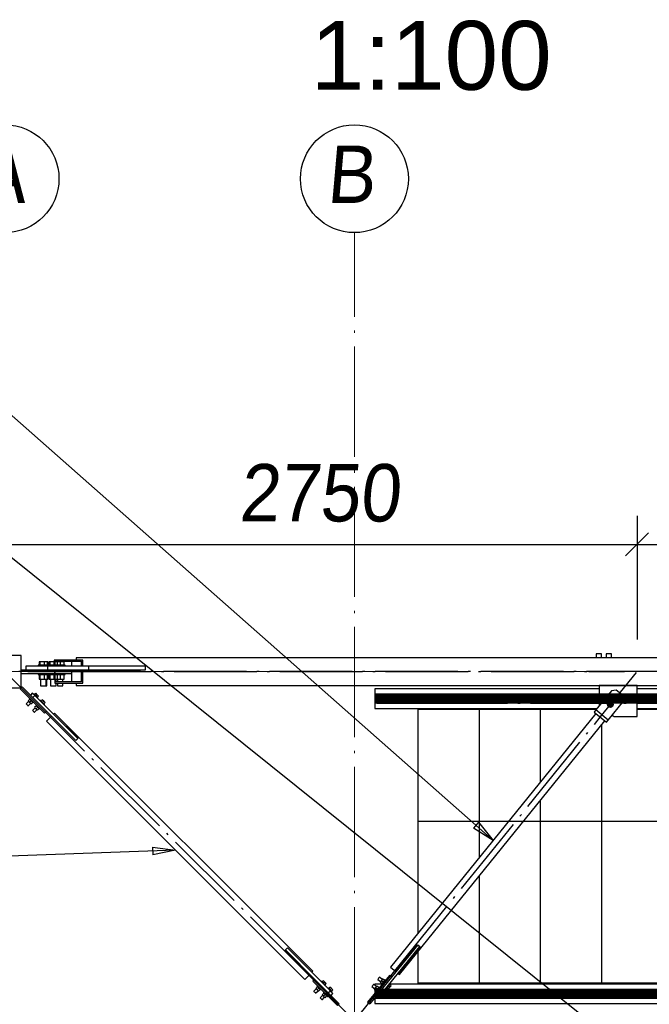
# Paper-space layout 'A0 Advance Steel' of a CAD drawing. Header units: millimetres. Extents: x 228 to 822, y 214 to 634.
# Tile 21 of 76: x 440 to 467, y 313 to 356. Entities that reach past the tile are written whole.
import ezdxf

# ---------------------------------------------------------------- set-up
doc = ezdxf.new("R2010")
doc.units = ezdxf.units.MM
doc.linetypes.add('1 1', pattern=[2, 1, -1])
doc.linetypes.add('ACAD_ISO04W100', pattern=[30, 24, -3, 0, -3])
doc.layers.get('0').update_dxf_attribs({"linetype": 'CONTINUOUS'})
for name, color, linetype in [('AS_Belki', 145, 'CONTINUOUS'), ('AS_Blachy', 30, 'CONTINUOUS'), ('AS_DIM_ON', 7, 'CONTINUOUS'), ('AS_Kraty', 9, 'CONTINUOUS'), ('AS_Schody', 253, 'CONTINUOUS'), ('AS_Sruby', 9, 'CONTINUOUS')]:
    doc.layers.add(name, color=color, linetype=linetype)
doc.styles.add('Arial', font='arial.ttf')
doc.styles.add('ARIAL_1', font='arial.ttf', dxfattribs={"width": 0.9, "oblique": 5})

# ---------------------------------------------------------------- blocks, each defined once
blk = doc.blocks.new('324ewdsczxzxcz')
at = {"linetype": 'ACAD_ISO04W100', "lineweight": 5, "ltscale": 0.2}
for p, q in [((318.429, 244.968), (318.429, 340.131)), ((378.311, 321.018, -2695.986), (283.147, 321.018, -2695.986))]:
    blk.add_line(p, q, dxfattribs=at)
for centre in [(303.229, 342.478, -5394.472), (318.429, 342.478)]:
    blk.add_circle(centre, 2.347)
at = {"char_height": 2.5, "attachment_point": 1, "style": 'ARIAL_1'}
for s, insert in [('A', (302.007, 343.922, -5394.472)), ('B', (317.207, 343.922))]:
    blk.add_mtext_dynamic_manual_height_columns(s, width=4.31573, gutter_width=12.5, heights=[0], dxfattribs=dict(at, insert=insert))

psp = doc.layouts.new('A0 Advance Steel')

# ---------------------------------------------------------------- linework, layer by layer
at = {"color": 0, "linetype": 'ByBlock', "lineweight": -2}
for p, q in [((459.566, 320.696), (459.345, 320.447)), ((459.566, 320.696), (460.205, 319.91)), ((460.205, 319.91), (459.345, 320.447)), ((445.389, 319.609), (446.394, 319.478)), ((445.389, 319.609), (445.401, 319.276)), ((446.394, 319.478), (445.401, 319.276))]:
    psp.add_line(p, q, dxfattribs=at)
at = {"color": 7}
for points in [[(460.205, 319.91), (426.376, 349.782), (411.429, 349.782)], [(472.271, 305.697), (426.431, 342.504), (417.502, 342.504)], [(446.394, 319.478), (425.878, 318.749), (410.931, 318.749)]]:
    psp.add_lwpolyline(points, dxfattribs=at)
at = {"linetype": '1 1', "transparency": 33554559, "const_width": 0.45}
for points, elevation in [([(455.053, 326.08), (492.796, 326.08), (492.796, 273.429), (473.531, 273.429)], 33824.142), ([(473.531, 286.279), (479.946, 286.279), (479.946, 313.23), (455.053, 313.23)], 21444.404)]:
    psp.add_lwpolyline(points, dxfattribs=dict(at, elevation=elevation))
at = {"elevation": -12309.262}
psp.add_lwpolyline([(456.932, 320.745), (485.984, 320.745), (485.984, 279.854), (475.971, 279.854), (478.671, 285.854)], dxfattribs=at)
at = {"layer": 'AS_Belki', "linetype": 'Continuous', "ltscale": 0.15}
for p, q in [((439.671, 327.955), (438.271, 327.955)), ((439.671, 326.555), (439.671, 327.955)), ((441.145, 327.755), (441.111, 327.755)), ((441.111, 327.755), (441.111, 327.685)), ((442.362, 327.755), (441.145, 327.755)), ((441.145, 327.755), (441.145, 327.505)), ((441.153, 327.705), (442.298, 327.705)), ((441.153, 327.505), (441.153, 327.705)), ((441.858, 327.705), (441.858, 327.505)), ((490.871, 327.855), (442.071, 327.855)), ((442.071, 327.855), (442.071, 327.755)), ((442.298, 327.505), (442.298, 327.705)), ((442.362, 327.505), (442.362, 327.755)), ((441.145, 327.505), (441.153, 327.505)), ((441.153, 327.325), (441.145, 327.325)), ((441.145, 327.325), (441.145, 326.755)), ((441.153, 326.805), (441.153, 327.325)), ((441.591, 327.505), (441.858, 327.505)), ((441.858, 327.505), (442.298, 327.505)), ((442.298, 327.325), (441.858, 327.325)), ((441.858, 327.325), (441.858, 326.805)), ((442.298, 327.505), (442.362, 327.505)), ((442.362, 327.325), (442.298, 327.325)), ((442.298, 326.805), (442.298, 327.325)), ((442.362, 327.505), (445.071, 327.505)), ((442.362, 326.755), (442.362, 327.325)), ((445.071, 327.325), (442.362, 327.325)), ((442.964, 327.505), (442.964, 327.495)), ((442.964, 327.335), (442.964, 327.325)), ((445.071, 327.505), (445.071, 327.495)), ((445.071, 327.335), (445.071, 327.325)), ((441.145, 326.755), (442.362, 326.755)), ((442.298, 326.805), (441.153, 326.805)), ((442.071, 326.755), (442.071, 326.655)), ((438.271, 326.555), (439.671, 326.555)), ((442.071, 326.655), (490.871, 326.655)), ((441.128, 325.452), (441.085, 325.41)), ((441.085, 325.41), (442.146, 324.349)), ((452.368, 314.212), (441.128, 325.452)), ((464.673, 325.43), (455.738, 314.389)), ((440.986, 325.311), (440.774, 325.098)), ((440.774, 325.098), (452.014, 313.858)), ((442.047, 324.25), (440.986, 325.311)), ((456.127, 314.074), (465.061, 325.116)), ((442.054, 324.257), (442.047, 324.25)), ((442.146, 324.349), (442.139, 324.342)), ((451.166, 315.131), (451.173, 315.138)), ((452.226, 314.07), (451.166, 315.131)), ((451.258, 315.223), (451.265, 315.23)), ((451.265, 315.23), (452.325, 314.169)), ((455.971, 314.2), (456.915, 315.366)), ((457.024, 315.278), (456.08, 314.112)), ((456.915, 315.366), (456.923, 315.36)), ((457.016, 315.285), (457.024, 315.278)), ((455.738, 314.389), (455.971, 314.2)), ((452.014, 313.858), (452.226, 314.07)), ((452.325, 314.169), (452.368, 314.212)), ((456.08, 314.112), (456.127, 314.074))]:
    psp.add_line(p, q, dxfattribs=at)
at = {"layer": 'AS_Belki', "color": 10, "linetype": 'ACAD_ISO04W100', "ltscale": 0.15}
for points in [[(493.371, 327.255), (490.871, 327.255), (442.071, 327.255), (439.571, 327.255)], [(439.96, 327.255), (441.504, 327.255), (441.726, 327.255), (443.27, 327.255)], [(440.181, 327.255), (441.726, 327.255), (464.37, 327.255), (465.915, 327.255)], [(454.36, 312.288), (455.932, 314.232), (464.867, 325.273), (466.44, 327.216)], [(453.959, 312.267), (452.191, 314.035), (440.951, 325.275), (439.183, 327.043)], [(480.539, 285.687), (478.771, 287.455), (454.171, 312.055), (452.403, 313.823)]]:
    psp.add_lwpolyline(points, dxfattribs=at)
at = {"layer": 'AS_Blachy', "linetype": 'Continuous', "ltscale": 0.15}
for p, q in [((439.671, 327.335), (440.752, 327.335)), ((439.671, 327.175), (441.056, 327.175)), ((440.835, 327.495), (439.872, 327.495)), ((439.872, 327.495), (439.872, 327.335)), ((440.752, 327.335), (440.835, 327.335)), ((442.616, 327.495), (440.835, 327.495)), ((440.835, 327.335), (440.835, 327.495)), ((440.835, 327.335), (442.616, 327.335)), ((441.056, 327.175), (441.118, 327.175)), ((441.118, 327.335), (441.118, 327.175)), ((441.118, 327.175), (441.145, 327.175)), ((441.153, 327.175), (441.858, 327.175)), ((441.971, 327.325), (441.971, 327.335)), ((442.616, 327.335), (442.616, 327.495)), ((445.071, 327.495), (442.616, 327.495)), ((442.616, 327.335), (445.071, 327.335)), ((445.071, 327.495), (445.071, 327.335)), ((439.713, 326.598), (439.629, 326.513)), ((439.629, 326.513), (440.69, 325.451)), ((439.713, 326.598), (440.775, 325.536)), ((440.159, 326.322), (440.074, 326.237)), ((440.265, 326.216), (440.159, 326.322)), ((465.35, 326.426), (464.67, 325.586)), ((466.471, 326.654), (464.821, 326.654)), ((464.821, 326.654), (464.821, 325.804)), ((465.561, 326.448), (465.35, 326.426)), ((465.872, 326.196), (465.561, 326.448)), ((466.471, 325.304), (466.471, 326.654)), ((440.265, 326.216), (440.18, 326.131)), ((440.3, 326.18), (440.265, 326.216)), ((442.139, 324.342), (440.3, 326.18)), ((464.821, 325.804), (464.836, 325.792)), ((465.214, 325.146), (465.894, 325.986)), ((465.894, 325.986), (465.872, 326.196)), ((440.69, 325.451), (440.775, 325.536)), ((440.775, 325.536), (442.054, 324.257)), ((456.932, 325.655), (456.932, 325.625)), ((456.932, 325.625), (458.857, 325.625)), ((458.882, 325.625), (459.482, 325.625)), ((459.532, 325.625), (459.593, 325.625)), ((459.593, 325.655), (459.593, 325.625)), ((459.593, 325.625), (461.518, 325.625)), ((461.543, 325.625), (461.943, 325.625)), ((461.993, 325.625), (462.253, 325.625)), ((462.253, 325.655), (462.253, 325.625)), ((462.253, 325.625), (463.153, 325.625)), ((463.203, 325.625), (464.178, 325.625)), ((464.203, 325.625), (464.702, 325.625)), ((464.67, 325.586), (464.595, 325.493)), ((464.595, 325.493), (465.139, 325.053)), ((465.214, 325.146), (464.67, 325.586)), ((466.471, 325.625), (466.839, 325.625)), ((466.914, 325.625), (467.575, 325.625)), ((465.139, 325.053), (465.214, 325.146)), ((465.391, 325.365), (465.471, 325.304)), ((465.471, 325.304), (466.471, 325.304)), ((442.139, 324.342), (442.054, 324.257)), ((451.173, 315.138), (451.258, 315.223)), ((451.173, 315.138), (452.453, 313.858)), ((453.096, 313.384), (451.258, 315.223)), ((455.349, 313.225), (457.016, 315.285)), ((456.923, 315.36), (455.784, 313.953)), ((456.923, 315.36), (457.016, 315.285)), ((452.453, 313.858), (452.368, 313.773)), ((452.453, 313.858), (453.513, 312.798)), ((455.691, 314.028), (454.747, 312.862)), ((455.784, 313.953), (454.84, 312.787)), ((455.784, 313.953), (455.691, 314.028)), ((452.368, 313.773), (453.429, 312.713)), ((453.132, 313.349), (453.096, 313.384)), ((456.982, 313.685), (456.932, 313.685)), ((456.932, 313.685), (456.932, 313.655)), ((459.593, 313.685), (457.032, 313.685)), ((460.743, 313.685), (459.593, 313.685)), ((459.593, 313.685), (459.593, 313.655)), ((462.253, 313.685), (460.793, 313.685)), ((462.403, 313.685), (462.253, 313.685)), ((462.253, 313.685), (462.253, 313.655)), ((464.914, 313.685), (462.453, 313.685)), ((466.614, 313.685), (464.914, 313.685)), ((464.914, 313.685), (464.914, 313.655)), ((467.575, 313.685), (466.664, 313.685)), ((453.132, 313.349), (453.047, 313.264)), ((453.238, 313.243), (453.132, 313.349)), ((453.153, 313.158), (453.238, 313.243)), ((455.161, 313.183), (455.255, 313.108)), ((455.255, 313.108), (455.349, 313.225)), ((455.349, 313.225), (455.256, 313.3)), ((453.429, 312.713), (453.513, 312.798)), ((454.747, 312.862), (454.84, 312.787))]:
    psp.add_line(p, q, dxfattribs=at)
at = {"layer": 'AS_DIM_ON', "color": 8}
for p, q in [((466.471, 334.043), (466.471, 328.654)), ((437.971, 332.793), (466.471, 332.793)), ((466.471, 332.793), (494.971, 332.793))]:
    psp.add_line(p, q, dxfattribs=at)
at = {"layer": 'AS_DIM_ON', "color": 8, "linetype": 'ByBlock', "lineweight": -2}
for p, q in [((465.971, 332.293), (466.971, 333.293)), ((466.971, 333.293), (465.971, 332.293))]:
    psp.add_line(p, q, dxfattribs=at)
at = {"layer": 'AS_Kraty', "linetype": 'Continuous', "ltscale": 0.15}
for p, q in [((456.932, 325.625), (456.932, 315.864)), ((458.857, 325.625), (458.882, 325.625)), ((459.482, 325.625), (459.532, 325.625)), ((459.593, 325.625), (459.593, 319.152)), ((461.518, 325.625), (461.543, 325.625)), ((461.943, 325.625), (461.993, 325.625)), ((462.253, 325.625), (462.253, 322.441)), ((463.153, 325.625), (463.203, 325.625)), ((464.178, 325.625), (464.203, 325.625)), ((466.839, 325.625), (466.914, 325.625)), ((464.914, 324.934), (464.914, 313.685)), ((462.253, 321.646), (462.253, 313.685)), ((459.593, 318.358), (459.593, 313.685)), ((456.932, 315.181), (456.932, 315.165)), ((456.932, 315.069), (456.932, 313.685)), ((457.032, 313.685), (456.982, 313.685)), ((460.793, 313.685), (460.743, 313.685)), ((462.453, 313.685), (462.403, 313.685)), ((466.664, 313.685), (466.614, 313.685))]:
    psp.add_line(p, q, dxfattribs=at)
at = {"layer": 'AS_Schody', "linetype": 'Continuous', "ltscale": 0.15}
for p, q in [((464.821, 326.505), (455.053, 326.505)), ((455.053, 326.505), (455.053, 325.655)), ((480.271, 326.505), (466.471, 326.505)), ((455.053, 325.655), (464.726, 325.655)), ((466.471, 325.655), (480.271, 325.655)), ((455.356, 313.655), (455.053, 313.655)), ((455.053, 313.655), (455.053, 313.605)), ((455.053, 313.416), (455.053, 313.241)), ((480.271, 313.655), (455.723, 313.655)), ((455.053, 313.05), (455.053, 312.805)), ((455.053, 312.805), (480.271, 312.805))]:
    psp.add_line(p, q, dxfattribs=at)
at = {"layer": 'AS_Schody', "color": 10, "linetype": 'ACAD_ISO04W100', "ltscale": 0.15}
for points in [[(455.148, 325.878), (457.237, 325.878), (480.93, 325.878), (483.019, 325.878)], [(455.148, 313.432), (457.237, 313.432), (480.93, 313.432), (483.019, 313.432)]]:
    psp.add_lwpolyline(points, dxfattribs=at)
at = {"layer": 'AS_Sruby', "linetype": 'Continuous', "ltscale": 0.15}
for p, q in [((464.687, 328.035), (464.684, 328.035)), ((464.684, 328.035), (464.684, 327.855)), ((464.709, 328.035), (464.687, 328.035)), ((464.744, 328.035), (464.709, 328.035)), ((464.789, 328.035), (464.744, 328.035)), ((464.835, 328.035), (464.789, 328.035)), ((464.877, 328.035), (464.835, 328.035)), ((464.907, 328.035), (464.877, 328.035)), ((464.922, 328.035), (464.907, 328.035)), ((464.922, 327.855), (464.922, 328.035)), ((465.12, 328.035), (465.116, 328.035)), ((465.116, 328.035), (465.116, 327.855)), ((465.141, 328.035), (465.12, 328.035)), ((465.177, 328.035), (465.141, 328.035)), ((465.221, 328.035), (465.177, 328.035)), ((465.268, 328.035), (465.221, 328.035)), ((465.31, 328.035), (465.268, 328.035)), ((465.34, 328.035), (465.31, 328.035)), ((465.355, 328.035), (465.34, 328.035)), ((465.355, 327.855), (465.355, 328.035)), ((440.427, 327.535), (440.42, 327.535)), ((440.42, 327.535), (440.42, 327.495)), ((440.443, 327.535), (440.427, 327.535)), ((440.466, 327.535), (440.443, 327.535)), ((440.482, 327.685), (440.454, 327.685)), ((440.454, 327.685), (440.454, 327.535)), ((440.496, 327.535), (440.466, 327.535)), ((440.667, 327.685), (440.482, 327.685)), ((440.482, 327.685), (440.482, 327.535)), ((440.531, 327.535), (440.496, 327.535)), ((440.571, 327.535), (440.531, 327.535)), ((440.613, 327.535), (440.571, 327.535)), ((440.656, 327.535), (440.613, 327.535)), ((440.698, 327.535), (440.656, 327.535)), ((440.825, 327.685), (440.667, 327.685)), ((440.667, 327.685), (440.667, 327.535)), ((440.739, 327.535), (440.698, 327.535)), ((440.775, 327.535), (440.739, 327.535)), ((440.806, 327.535), (440.775, 327.535)), ((440.831, 327.535), (440.806, 327.535)), ((440.825, 327.535), (440.825, 327.685)), ((440.844, 327.685), (440.825, 327.685)), ((440.848, 327.535), (440.831, 327.535)), ((440.844, 327.535), (440.844, 327.685)), ((440.852, 327.535), (440.848, 327.535)), ((440.86, 327.535), (440.852, 327.535)), ((440.852, 327.535), (440.852, 327.495)), ((440.875, 327.535), (440.86, 327.535)), ((440.899, 327.535), (440.875, 327.535)), ((440.914, 327.685), (440.886, 327.685)), ((440.886, 327.685), (440.886, 327.535)), ((440.928, 327.535), (440.899, 327.535)), ((441.1, 327.685), (440.914, 327.685)), ((440.914, 327.685), (440.914, 327.535)), ((440.964, 327.535), (440.928, 327.535)), ((441.003, 327.535), (440.964, 327.535)), ((441.045, 327.535), (441.003, 327.535)), ((441.089, 327.535), (441.045, 327.535)), ((441.131, 327.535), (441.089, 327.535)), ((441.145, 327.685), (441.1, 327.685)), ((441.1, 327.685), (441.1, 327.535)), ((441.145, 327.535), (441.131, 327.535)), ((441.257, 327.685), (441.153, 327.685)), ((441.171, 327.535), (441.154, 327.535)), ((441.208, 327.535), (441.171, 327.535)), ((441.239, 327.535), (441.208, 327.535)), ((441.263, 327.535), (441.239, 327.535)), ((441.257, 327.535), (441.257, 327.685)), ((441.371, 327.685), (441.257, 327.685)), ((441.281, 327.535), (441.263, 327.535)), ((441.29, 327.535), (441.281, 327.535)), ((441.291, 327.535), (441.29, 327.535)), ((441.291, 327.495), (441.291, 327.535)), ((441.328, 327.535), (441.291, 327.535)), ((441.371, 327.535), (441.328, 327.535)), ((441.544, 327.685), (441.371, 327.685)), ((441.371, 327.685), (441.371, 327.535)), ((441.414, 327.535), (441.371, 327.535)), ((441.455, 327.535), (441.414, 327.535)), ((441.493, 327.535), (441.455, 327.535)), ((441.527, 327.535), (441.493, 327.535)), ((441.554, 327.535), (441.527, 327.535)), ((441.544, 327.535), (441.544, 327.685)), ((441.574, 327.535), (441.554, 327.535)), ((441.587, 327.535), (441.574, 327.535)), ((441.591, 327.535), (441.587, 327.535)), ((441.591, 327.495), (441.591, 327.535)), ((440.42, 327.175), (440.42, 327.135)), ((440.42, 327.135), (440.427, 327.135)), ((440.427, 327.135), (440.443, 327.135)), ((440.443, 327.135), (440.466, 327.135)), ((440.456, 327.135), (440.456, 326.92)), ((440.466, 327.135), (440.496, 327.135)), ((440.484, 327.135), (440.484, 326.92)), ((440.496, 327.135), (440.531, 327.135)), ((440.531, 327.135), (440.571, 327.135)), ((440.571, 327.135), (440.613, 327.135)), ((440.613, 327.135), (440.656, 327.135)), ((440.656, 327.135), (440.698, 327.135)), ((440.667, 327.135), (440.667, 326.92)), ((440.698, 327.135), (440.739, 327.135)), ((440.739, 327.135), (440.775, 327.135)), ((440.775, 327.135), (440.806, 327.135)), ((440.806, 327.135), (440.831, 327.135)), ((440.823, 326.92), (440.823, 327.135)), ((440.831, 327.135), (440.848, 327.135)), ((440.842, 326.92), (440.842, 327.135)), ((440.848, 327.135), (440.852, 327.135)), ((440.852, 327.175), (440.852, 327.135)), ((440.852, 327.135), (440.86, 327.135)), ((440.86, 327.135), (440.875, 327.135)), ((440.875, 327.135), (440.899, 327.135)), ((440.888, 327.135), (440.888, 326.92)), ((440.899, 327.135), (440.928, 327.135)), ((440.916, 327.135), (440.916, 326.92)), ((440.928, 327.135), (440.964, 327.135)), ((440.964, 327.135), (441.003, 327.135)), ((441.003, 327.135), (441.045, 327.135)), ((441.045, 327.135), (441.089, 327.135)), ((441.089, 327.135), (441.131, 327.135)), ((441.1, 327.135), (441.1, 326.92)), ((441.131, 327.135), (441.145, 327.135)), ((441.154, 327.135), (441.171, 327.135)), ((441.171, 327.135), (441.208, 327.135)), ((441.208, 327.135), (441.239, 327.135)), ((441.239, 327.135), (441.263, 327.135)), ((441.255, 326.92), (441.255, 327.135)), ((441.263, 327.135), (441.281, 327.135)), ((441.281, 327.135), (441.29, 327.135)), ((441.29, 327.135), (441.291, 327.135)), ((441.291, 327.135), (441.291, 327.175)), ((441.291, 327.135), (441.328, 327.135)), ((441.328, 327.135), (441.371, 327.135)), ((441.371, 327.135), (441.414, 327.135)), ((441.371, 327.135), (441.371, 326.92)), ((441.414, 327.135), (441.455, 327.135)), ((441.455, 327.135), (441.493, 327.135)), ((441.493, 327.135), (441.527, 327.135)), ((441.527, 327.135), (441.554, 327.135)), ((441.542, 326.92), (441.542, 327.135)), ((441.554, 327.135), (441.574, 327.135)), ((441.574, 327.135), (441.587, 327.135)), ((441.587, 327.135), (441.591, 327.135)), ((441.591, 327.135), (441.591, 327.175)), ((440.456, 326.92), (440.484, 326.92)), ((440.484, 326.92), (440.667, 326.92)), ((440.52, 326.92), (440.52, 326.635)), ((440.667, 326.92), (440.823, 326.92)), ((440.758, 326.635), (440.758, 326.92)), ((440.791, 326.635), (440.791, 326.92)), ((440.823, 326.92), (440.842, 326.92)), ((440.888, 326.92), (440.916, 326.92)), ((440.916, 326.92), (441.1, 326.92)), ((440.952, 326.92), (440.952, 326.635)), ((441.1, 326.92), (441.145, 326.92)), ((441.153, 326.92), (441.255, 326.92)), ((441.191, 326.805), (441.191, 326.92)), ((441.191, 326.635), (441.191, 326.755)), ((441.251, 326.92), (441.251, 326.805)), ((441.251, 326.755), (441.251, 326.635)), ((441.255, 326.92), (441.371, 326.92)), ((441.371, 326.92), (441.542, 326.92)), ((441.491, 326.805), (441.491, 326.92)), ((441.491, 326.635), (441.491, 326.755)), ((440.233, 326.283), (440.216, 326.265)), ((440.235, 326.281), (440.233, 326.283)), ((440.24, 326.276), (440.235, 326.281)), ((440.247, 326.269), (440.24, 326.276)), ((440.258, 326.258), (440.247, 326.269)), ((440.31, 326.312), (440.257, 326.259)), ((440.271, 326.245), (440.258, 326.258)), ((440.286, 326.23), (440.271, 326.245)), ((440.301, 326.215), (440.286, 326.23)), ((440.371, 326.251), (440.31, 326.312)), ((440.371, 326.251), (440.318, 326.198)), ((440.432, 326.19), (440.371, 326.251)), ((440.52, 326.635), (440.524, 326.635)), ((440.524, 326.635), (440.545, 326.635)), ((440.545, 326.635), (440.58, 326.635)), ((440.58, 326.635), (440.625, 326.635)), ((440.625, 326.635), (440.672, 326.635)), ((440.672, 326.635), (440.713, 326.635)), ((440.713, 326.635), (440.744, 326.635)), ((440.744, 326.635), (440.758, 326.635)), ((440.759, 326.635), (440.782, 326.635)), ((440.782, 326.635), (440.791, 326.635)), ((440.952, 326.635), (440.956, 326.635)), ((440.956, 326.635), (440.977, 326.635)), ((440.977, 326.635), (441.013, 326.635)), ((441.013, 326.635), (441.057, 326.635)), ((441.057, 326.635), (441.104, 326.635)), ((441.104, 326.635), (441.146, 326.635)), ((441.146, 326.635), (441.176, 326.635)), ((441.176, 326.635), (441.191, 326.635)), ((441.251, 326.635), (441.26, 326.635)), ((441.26, 326.635), (441.286, 326.635)), ((441.286, 326.635), (441.325, 326.635)), ((441.325, 326.635), (441.371, 326.635)), ((441.371, 326.635), (441.417, 326.635)), ((441.417, 326.635), (441.456, 326.635)), ((441.456, 326.635), (441.482, 326.635)), ((441.482, 326.635), (441.491, 326.635)), ((439.994, 325.959), (439.887, 325.852)), ((439.887, 325.852), (439.89, 325.848)), ((439.89, 325.848), (439.899, 325.839)), ((439.899, 325.839), (439.913, 325.825)), ((439.913, 325.825), (439.929, 325.809)), ((439.929, 325.809), (439.945, 325.793)), ((439.972, 325.767), (440.079, 325.874)), ((440.052, 326.054), (439.975, 325.978)), ((439.975, 325.978), (440.037, 325.917)), ((440.046, 326.095), (440.028, 326.078)), ((440.028, 326.078), (440.03, 326.076)), ((440.03, 326.076), (440.035, 326.071)), ((440.035, 326.071), (440.042, 326.063)), ((440.113, 325.993), (440.037, 325.917)), ((440.037, 325.917), (440.098, 325.855)), ((440.042, 326.063), (440.053, 326.053)), ((440.053, 326.053), (440.066, 326.04)), ((440.066, 326.04), (440.081, 326.025)), ((440.081, 326.025), (440.096, 326.009)), ((440.096, 326.009), (440.113, 325.993)), ((440.098, 325.855), (440.174, 325.932)), ((440.113, 325.993), (440.13, 325.976)), ((440.13, 325.976), (440.145, 325.96)), ((440.145, 325.96), (440.16, 325.946)), ((440.16, 325.946), (440.173, 325.933)), ((440.173, 325.933), (440.184, 325.922)), ((440.184, 325.922), (440.191, 325.915)), ((440.191, 325.915), (440.196, 325.91)), ((440.196, 325.91), (440.198, 325.908)), ((440.198, 325.908), (440.216, 325.926)), ((440.318, 326.198), (440.301, 326.215)), ((440.329, 325.813), (440.311, 325.795)), ((440.335, 326.181), (440.318, 326.198)), ((440.351, 326.166), (440.335, 326.181)), ((440.365, 326.151), (440.351, 326.166)), ((440.378, 326.138), (440.365, 326.151)), ((440.389, 326.127), (440.378, 326.138)), ((440.379, 326.137), (440.432, 326.19)), ((440.385, 326.095), (440.403, 326.113)), ((440.396, 326.12), (440.389, 326.127)), ((440.401, 326.115), (440.396, 326.12)), ((440.403, 326.113), (440.401, 326.115)), ((440.516, 326), (440.498, 325.982)), ((440.518, 325.998), (440.516, 326)), ((440.522, 325.994), (440.518, 325.998)), ((440.53, 325.986), (440.522, 325.994)), ((440.541, 325.975), (440.53, 325.986)), ((440.593, 326.03), (440.54, 325.976)), ((440.554, 325.962), (440.541, 325.975)), ((440.568, 325.948), (440.554, 325.962)), ((440.584, 325.932), (440.568, 325.948)), ((440.601, 325.915), (440.584, 325.932)), ((440.654, 325.968), (440.593, 326.03)), ((440.654, 325.968), (440.601, 325.915)), ((440.617, 325.899), (440.601, 325.915)), ((440.633, 325.883), (440.617, 325.899)), ((440.648, 325.868), (440.633, 325.883)), ((440.661, 325.855), (440.648, 325.868)), ((440.715, 325.907), (440.654, 325.968)), ((440.671, 325.845), (440.661, 325.855)), ((440.662, 325.854), (440.715, 325.907)), ((440.668, 325.813), (440.686, 325.83)), ((440.679, 325.837), (440.671, 325.845)), ((440.684, 325.832), (440.679, 325.837)), ((440.686, 325.83), (440.684, 325.832)), ((465.229, 325.88), (465.214, 325.781)), ((465.323, 325.916), (465.229, 325.88)), ((465.401, 325.853), (465.323, 325.916)), ((465.385, 325.754), (465.401, 325.853)), ((465.481, 326.191), (465.465, 326.092)), ((465.465, 326.092), (465.543, 326.029)), ((465.575, 326.227), (465.481, 326.191)), ((465.543, 326.029), (465.637, 326.065)), ((465.652, 326.164), (465.575, 326.227)), ((465.637, 326.065), (465.652, 326.164)), ((439.945, 325.793), (439.959, 325.779)), ((439.959, 325.779), (439.968, 325.77)), ((439.968, 325.77), (439.972, 325.767)), ((440.277, 325.676), (440.17, 325.569)), ((440.17, 325.569), (440.173, 325.565)), ((440.173, 325.565), (440.182, 325.556)), ((440.182, 325.556), (440.196, 325.542)), ((440.196, 325.542), (440.212, 325.526)), ((440.212, 325.526), (440.228, 325.51)), ((440.228, 325.51), (440.242, 325.496)), ((440.242, 325.496), (440.251, 325.487)), ((440.251, 325.487), (440.254, 325.484)), ((440.254, 325.484), (440.362, 325.591)), ((440.334, 325.771), (440.258, 325.695)), ((440.258, 325.695), (440.319, 325.634)), ((440.311, 325.795), (440.313, 325.793)), ((440.313, 325.793), (440.317, 325.788)), ((440.317, 325.788), (440.325, 325.781)), ((440.396, 325.71), (440.319, 325.634)), ((440.319, 325.634), (440.381, 325.572)), ((440.325, 325.781), (440.336, 325.77)), ((440.336, 325.77), (440.349, 325.757)), ((440.349, 325.757), (440.363, 325.743)), ((440.363, 325.743), (440.379, 325.727)), ((440.379, 325.727), (440.396, 325.71)), ((440.381, 325.572), (440.457, 325.649)), ((440.396, 325.71), (440.412, 325.694)), ((440.412, 325.694), (440.428, 325.678)), ((440.428, 325.678), (440.443, 325.663)), ((440.443, 325.663), (440.456, 325.65)), ((440.456, 325.65), (440.466, 325.64)), ((440.466, 325.64), (440.474, 325.632)), ((440.474, 325.632), (440.479, 325.627)), ((440.479, 325.627), (440.481, 325.625)), ((440.481, 325.625), (440.498, 325.643)), ((465.214, 325.781), (465.292, 325.718)), ((465.292, 325.718), (465.385, 325.754)), ((452.823, 313.799), (452.77, 313.746)), ((452.884, 313.738), (452.823, 313.799)), ((455.189, 313.862), (455.186, 313.858)), ((455.186, 313.858), (455.304, 313.762)), ((455.197, 313.872), (455.189, 313.862)), ((455.209, 313.887), (455.197, 313.872)), ((455.224, 313.905), (455.209, 313.887)), ((455.238, 313.922), (455.224, 313.905)), ((455.251, 313.938), (455.238, 313.922)), ((455.259, 313.948), (455.251, 313.938)), ((455.262, 313.951), (455.259, 313.948)), ((455.38, 313.856), (455.262, 313.951)), ((455.342, 313.809), (455.287, 313.742)), ((455.397, 313.876), (455.342, 313.809)), ((455.426, 313.741), (455.342, 313.809)), ((455.48, 313.808), (455.397, 313.876)), ((455.479, 313.807), (455.468, 313.793)), ((455.489, 313.819), (455.479, 313.807)), ((455.496, 313.827), (455.489, 313.819)), ((455.5, 313.833), (455.496, 313.827)), ((455.501, 313.834), (455.5, 313.833)), ((455.521, 313.819), (455.501, 313.834)), ((452.507, 313.446), (452.4, 313.339)), ((452.565, 313.541), (452.488, 313.465)), ((452.488, 313.465), (452.55, 313.404)), ((452.559, 313.582), (452.541, 313.565)), ((452.541, 313.565), (452.543, 313.563)), ((452.543, 313.563), (452.548, 313.558)), ((452.548, 313.558), (452.555, 313.55)), ((452.626, 313.48), (452.55, 313.404)), ((452.55, 313.404), (452.611, 313.342)), ((452.555, 313.55), (452.566, 313.54)), ((452.566, 313.54), (452.579, 313.527)), ((452.579, 313.527), (452.594, 313.512)), ((452.594, 313.512), (452.609, 313.496)), ((452.609, 313.496), (452.626, 313.48)), ((452.611, 313.342), (452.687, 313.419)), ((452.626, 313.48), (452.643, 313.463)), ((452.643, 313.463), (452.658, 313.447)), ((452.658, 313.447), (452.673, 313.433)), ((452.673, 313.433), (452.686, 313.42)), ((452.686, 313.42), (452.697, 313.409)), ((452.697, 313.409), (452.704, 313.402)), ((452.704, 313.402), (452.709, 313.397)), ((452.709, 313.397), (452.711, 313.395)), ((452.711, 313.395), (452.729, 313.413)), ((452.746, 313.77), (452.729, 313.752)), ((452.748, 313.768), (452.746, 313.77)), ((452.753, 313.763), (452.748, 313.768)), ((452.76, 313.756), (452.753, 313.763)), ((452.771, 313.745), (452.76, 313.756)), ((452.784, 313.732), (452.771, 313.745)), ((452.799, 313.717), (452.784, 313.732)), ((452.814, 313.702), (452.799, 313.717)), ((452.831, 313.685), (452.814, 313.702)), ((452.884, 313.738), (452.831, 313.685)), ((452.848, 313.668), (452.831, 313.685)), ((452.864, 313.653), (452.848, 313.668)), ((452.878, 313.638), (452.864, 313.653)), ((452.891, 313.625), (452.878, 313.638)), ((452.945, 313.677), (452.884, 313.738)), ((452.902, 313.614), (452.891, 313.625)), ((452.892, 313.624), (452.945, 313.677)), ((452.898, 313.582), (452.916, 313.6)), ((452.909, 313.607), (452.902, 313.614)), ((452.914, 313.602), (452.909, 313.607)), ((452.916, 313.6), (452.914, 313.602)), ((453.029, 313.487), (453.011, 313.469)), ((453.031, 313.485), (453.029, 313.487)), ((453.035, 313.481), (453.031, 313.485)), ((453.043, 313.473), (453.035, 313.481)), ((453.054, 313.462), (453.043, 313.473)), ((453.106, 313.517), (453.053, 313.463)), ((453.067, 313.449), (453.054, 313.462)), ((453.081, 313.435), (453.067, 313.449)), ((453.097, 313.419), (453.081, 313.435)), ((453.114, 313.402), (453.097, 313.419)), ((453.167, 313.455), (453.106, 313.517)), ((453.167, 313.455), (453.114, 313.402)), ((453.13, 313.386), (453.114, 313.402)), ((453.146, 313.37), (453.13, 313.386)), ((453.161, 313.355), (453.146, 313.37)), ((453.228, 313.394), (453.167, 313.455)), ((453.175, 313.341), (453.228, 313.394)), ((454.937, 313.551), (454.934, 313.547)), ((454.934, 313.547), (455.053, 313.451)), ((454.946, 313.561), (454.937, 313.551)), ((454.958, 313.576), (454.946, 313.561)), ((454.972, 313.594), (454.958, 313.576)), ((454.987, 313.612), (454.972, 313.594)), ((454.999, 313.627), (454.987, 313.612)), ((455.007, 313.637), (454.999, 313.627)), ((455.01, 313.64), (455.007, 313.637)), ((455.128, 313.545), (455.01, 313.64)), ((455.09, 313.498), (455.036, 313.431)), ((455.036, 313.431), (455.12, 313.363)), ((455.145, 313.565), (455.09, 313.498)), ((455.174, 313.43), (455.09, 313.498)), ((455.132, 313.378), (455.121, 313.364)), ((455.145, 313.394), (455.132, 313.378)), ((455.229, 313.498), (455.145, 313.565)), ((455.16, 313.412), (455.145, 313.394)), ((455.174, 313.43), (455.16, 313.412)), ((455.189, 313.448), (455.174, 313.43)), ((455.203, 313.466), (455.189, 313.448)), ((455.216, 313.482), (455.203, 313.466)), ((455.228, 313.496), (455.216, 313.482)), ((455.237, 313.508), (455.228, 313.496)), ((455.244, 313.516), (455.237, 313.508)), ((455.248, 313.522), (455.244, 313.516)), ((455.25, 313.523), (455.248, 313.522)), ((455.269, 313.508), (455.25, 313.523)), ((455.287, 313.742), (455.371, 313.674)), ((455.352, 313.65), (455.35, 313.648)), ((455.35, 313.648), (455.37, 313.632)), ((455.356, 313.655), (455.352, 313.65)), ((455.363, 313.663), (455.356, 313.655)), ((455.373, 313.675), (455.363, 313.663)), ((455.384, 313.689), (455.373, 313.675)), ((455.397, 313.705), (455.384, 313.689)), ((455.411, 313.723), (455.397, 313.705)), ((455.426, 313.741), (455.411, 313.723)), ((455.441, 313.759), (455.426, 313.741)), ((455.455, 313.777), (455.441, 313.759)), ((455.468, 313.793), (455.455, 313.777)), ((455.556, 313.481), (455.576, 313.465)), ((455.577, 313.467), (455.576, 313.465)), ((455.582, 313.472), (455.577, 313.467)), ((455.589, 313.481), (455.582, 313.472)), ((455.598, 313.493), (455.589, 313.481)), ((455.597, 313.491), (455.655, 313.444)), ((455.609, 313.507), (455.598, 313.493)), ((455.622, 313.523), (455.609, 313.507)), ((455.637, 313.54), (455.622, 313.523)), ((455.651, 313.559), (455.637, 313.54)), ((455.666, 313.577), (455.651, 313.559)), ((455.71, 313.511), (455.651, 313.559)), ((455.655, 313.444), (455.71, 313.511)), ((455.68, 313.594), (455.666, 313.577)), ((455.693, 313.61), (455.68, 313.594)), ((455.705, 313.625), (455.693, 313.61)), ((455.714, 313.636), (455.705, 313.625)), ((455.764, 313.579), (455.706, 313.626)), ((455.727, 313.652), (455.707, 313.668)), ((455.71, 313.511), (455.764, 313.579)), ((455.721, 313.645), (455.714, 313.636)), ((455.725, 313.65), (455.721, 313.645)), ((455.727, 313.652), (455.725, 313.65)), ((452.4, 313.339), (452.403, 313.335)), ((452.403, 313.335), (452.412, 313.326)), ((452.412, 313.326), (452.426, 313.312)), ((452.426, 313.312), (452.442, 313.296)), ((452.442, 313.296), (452.458, 313.28)), ((452.458, 313.28), (452.472, 313.266)), ((452.472, 313.266), (452.481, 313.257)), ((452.481, 313.257), (452.485, 313.254)), ((452.485, 313.254), (452.592, 313.361)), ((452.79, 313.163), (452.683, 313.056)), ((452.683, 313.056), (452.686, 313.052)), ((452.686, 313.052), (452.695, 313.043)), ((452.695, 313.043), (452.709, 313.029)), ((452.709, 313.029), (452.725, 313.013)), ((452.725, 313.013), (452.741, 312.997)), ((452.741, 312.997), (452.755, 312.983)), ((452.755, 312.983), (452.764, 312.974)), ((452.764, 312.974), (452.767, 312.971)), ((452.767, 312.971), (452.875, 313.078)), ((452.847, 313.258), (452.771, 313.182)), ((452.771, 313.182), (452.832, 313.121)), ((452.842, 313.3), (452.824, 313.282)), ((452.824, 313.282), (452.826, 313.28)), ((452.826, 313.28), (452.83, 313.275)), ((452.83, 313.275), (452.838, 313.268)), ((452.909, 313.197), (452.832, 313.121)), ((452.832, 313.121), (452.894, 313.059)), ((452.838, 313.268), (452.849, 313.257)), ((452.849, 313.257), (452.862, 313.244)), ((452.862, 313.244), (452.876, 313.23)), ((452.876, 313.23), (452.892, 313.214)), ((452.892, 313.214), (452.909, 313.197)), ((452.894, 313.059), (452.97, 313.136)), ((452.909, 313.197), (452.925, 313.181)), ((452.925, 313.181), (452.941, 313.165)), ((452.941, 313.165), (452.956, 313.15)), ((452.956, 313.15), (452.969, 313.137)), ((452.969, 313.137), (452.979, 313.127)), ((452.979, 313.127), (452.987, 313.119)), ((452.987, 313.119), (452.992, 313.114)), ((452.992, 313.114), (452.994, 313.112)), ((452.994, 313.112), (453.011, 313.13)), ((453.174, 313.342), (453.161, 313.355)), ((453.184, 313.332), (453.174, 313.342)), ((453.181, 313.3), (453.199, 313.317)), ((453.192, 313.324), (453.184, 313.332)), ((453.197, 313.319), (453.192, 313.324)), ((453.199, 313.317), (453.197, 313.319)), ((455.1, 313.339), (455.099, 313.337)), ((455.099, 313.337), (455.118, 313.321)), ((455.105, 313.344), (455.1, 313.339)), ((455.112, 313.353), (455.105, 313.344)), ((455.121, 313.364), (455.112, 313.353)), ((455.305, 313.17), (455.324, 313.154)), ((455.326, 313.156), (455.324, 313.154)), ((455.33, 313.161), (455.326, 313.156)), ((455.337, 313.17), (455.33, 313.161)), ((455.346, 313.182), (455.337, 313.17)), ((455.345, 313.18), (455.403, 313.133)), ((455.358, 313.196), (455.346, 313.182)), ((455.371, 313.212), (455.358, 313.196)), ((455.385, 313.229), (455.371, 313.212)), ((455.4, 313.248), (455.385, 313.229)), ((455.414, 313.266), (455.4, 313.248)), ((455.458, 313.201), (455.4, 313.248)), ((455.403, 313.133), (455.458, 313.201)), ((455.429, 313.283), (455.414, 313.266)), ((455.442, 313.3), (455.429, 313.283)), ((455.453, 313.314), (455.442, 313.3)), ((455.463, 313.325), (455.453, 313.314)), ((455.513, 313.268), (455.454, 313.315)), ((455.475, 313.341), (455.456, 313.357)), ((455.458, 313.201), (455.513, 313.268)), ((455.469, 313.334), (455.463, 313.325)), ((455.474, 313.339), (455.469, 313.334)), ((455.475, 313.341), (455.474, 313.339))]:
    psp.add_line(p, q, dxfattribs=at)
for centre, radius in [((465.559, 326.128), 0.12), ((465.307, 325.817), 0.12), ((465.307, 325.817), 0.06), ((465.559, 326.128), 0.06)]:
    psp.add_circle(centre, radius, dxfattribs=at)

# ---------------------------------------------------------------- block references
psp.add_blockref('324ewdsczxzxcz', (135.742, 6.237, 21392.364))

# ---------------------------------------------------------------- texts
at = {"color": 84, "style": 'Arial'}
psp.add_text('1:100', height=3, dxfattribs=at).set_placement((452.269, 352.586))
at = {"layer": 'AS_DIM_ON', "color": 9, "style": 'ARIAL_1', "oblique": 5, "width": 0.9}
psp.add_text('2750', height=2.5, dxfattribs=at).set_placement((449.142, 333.793))

doc.saveas('drawing.dxf')
